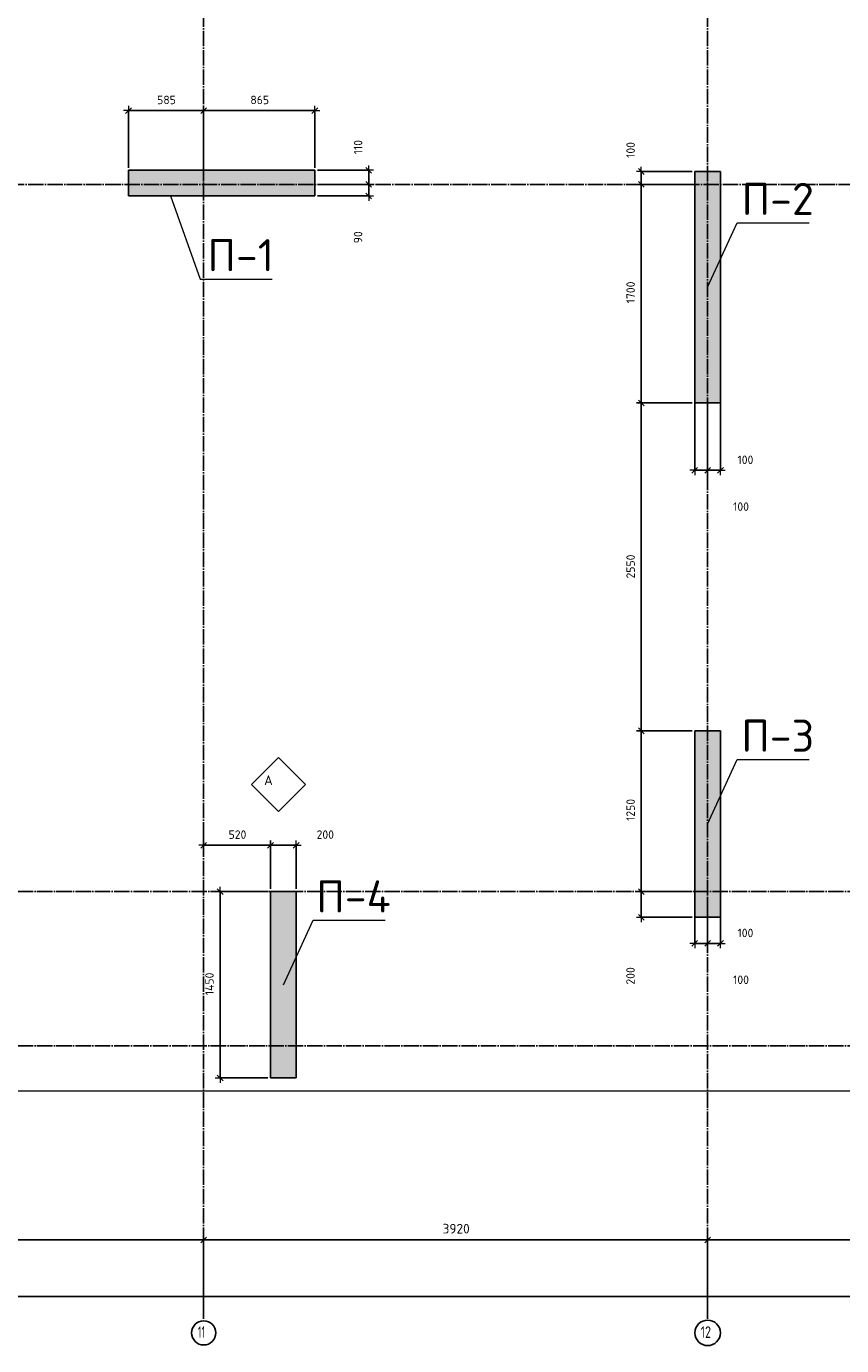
# Model space of a CAD drawing. Header units: millimetres. Extents: x 24180 to 116279, y -2337 to 52405.
# Tile 22 of 41: x 30521 to 36862, y 27669 to 37929. Entities that reach past the tile are written whole.
import ezdxf

# ---------------------------------------------------------------- set-up
doc = ezdxf.new("R2010")
doc.units = ezdxf.units.MM
doc.header["$PDMODE"] = 65
doc.linetypes.add('______11', pattern=[150, 120, -15, 0, -15])
doc.linetypes.add('______5', pattern=[330, 240, -30, 30, -30])
for name, color, linetype, lineweight in [('Standard', 7, 'Continuous', 25), ('Армирование стержнями_ общее', 40, 'Continuous', 35), ('Высотная отметка (отверстия)', 7, 'Continuous', 13), ('Размерная линия_ общее', 7, 'Continuous', 13)]:
    doc.layers.add(name, color=color, linetype=linetype, lineweight=lineweight)
doc.layers.add('Осевая линия_ общее', color=7, linetype='______5', lineweight=13, true_color=0xa0a0a0)
doc.styles.add('ARIAL', font='ARIAL.TTF')
doc.styles.add('ISOCPEUR', font='ISOCPEUR')
doc.dimstyles.new('DIMSTYLE_11', dxfattribs={"dimtxt": 66, "dimasz": 75, "dimexe": 0, "dimexo": 0, "dimgap": 33, "dimtad": 2, "dimdec": 0, "dimrnd": 5, "dimzin": 12, "dimdsep": 46, "dimtxsty": 'ISOCPEUR', "dimblk1": 'ALL_ML_STRICH', "dimblk2": 'ALL_ML_STRICH', "dimsah": 1, "dimcen": 0, "dimclrd": 7, "dimclre": 256, "dimclrt": 7, "dimadec": 0, "dimazin": 0, "dimtfac": 1, "dimtdec": 0, "dimtix": 1, "dimtmove": 2, "dimatfit": 3, "dimfxl": 0, "dimtvp": 1.2, "dimtzin": 0, "dimlwd": 0, "dimlwe": -3, "dimarcsym": 0})
doc.dimstyles.new('DIMSTYLE_13', dxfattribs={"dimtxt": 66, "dimasz": 75, "dimexe": 0, "dimexo": 0, "dimgap": 33, "dimtad": 0, "dimdec": 0, "dimrnd": 5, "dimzin": 12, "dimdsep": 46, "dimtxsty": 'ISOCPEUR', "dimblk1": 'ALL_ML_STRICH', "dimblk2": 'ALL_ML_STRICH', "dimsah": 1, "dimcen": 0, "dimclrd": 7, "dimclre": 256, "dimclrt": 7, "dimadec": 0, "dimazin": 0, "dimtfac": 1, "dimtdec": 0, "dimtix": 1, "dimtmove": 2, "dimatfit": 3, "dimfxl": 0, "dimtvp": 1.2, "dimtzin": 0, "dimlwd": 0, "dimlwe": -3, "dimarcsym": 0})
doc.dimstyles.new('DIMSTYLE_3', dxfattribs={"dimtxt": 75, "dimasz": 75, "dimexe": 0, "dimexo": 0, "dimgap": 37.5, "dimtad": 2, "dimdec": 0, "dimrnd": 5, "dimzin": 12, "dimdsep": 46, "dimtxsty": 'ISOCPEUR', "dimblk1": 'ALL_ML_STRICH', "dimblk2": 'ALL_ML_STRICH', "dimsah": 1, "dimcen": 0, "dimclrd": 256, "dimclre": 256, "dimclrt": 256, "dimadec": 0, "dimazin": 0, "dimtfac": 1, "dimtdec": 0, "dimtix": 1, "dimtmove": 2, "dimatfit": 3, "dimfxl": 0, "dimtzin": 0, "dimlwd": 0, "dimlwe": -1, "dimarcsym": 0})
doc.dimstyles.new('DIMSTYLE_8', dxfattribs={"dimtxt": 66, "dimasz": 75, "dimexe": 0, "dimexo": 0, "dimgap": 33, "dimtad": 2, "dimdec": 0, "dimrnd": 5, "dimzin": 12, "dimdsep": 46, "dimtxsty": 'ISOCPEUR', "dimblk1": 'ALL_ML_STRICH', "dimblk2": 'ALL_ML_STRICH', "dimsah": 1, "dimcen": 0, "dimclrd": 7, "dimclre": 256, "dimclrt": 7, "dimadec": 0, "dimazin": 0, "dimtfac": 1, "dimtdec": 0, "dimtix": 1, "dimtmove": 2, "dimatfit": 3, "dimfxl": 0, "dimtzin": 0, "dimlwd": 0, "dimlwe": -3, "dimarcsym": 0})
doc.dimstyles.new('DIMSTYLE_9', dxfattribs={"dimtxt": 66, "dimasz": 75, "dimexe": 0, "dimexo": 0, "dimgap": 33, "dimtad": 2, "dimdec": 0, "dimrnd": 5, "dimzin": 12, "dimdsep": 46, "dimtxsty": 'ISOCPEUR', "dimblk1": 'ALL_ML_STRICH', "dimblk2": 'ALL_ML_STRICH', "dimsah": 1, "dimcen": 0, "dimclrd": 7, "dimclre": 256, "dimclrt": 7, "dimadec": 0, "dimazin": 0, "dimtfac": 1, "dimtdec": 0, "dimtix": 1, "dimtmove": 2, "dimatfit": 3, "dimfxl": 0, "dimtzin": 0, "dimlwd": 0, "dimlwe": -3, "dimarcsym": 0})

# ---------------------------------------------------------------- blocks, each defined once
blk = doc.blocks.new('ALL_ML_STRICH')
at = {"color": 0, "linetype": 'ByBlock', "lineweight": -2}
for p, q in [((-1, 0), (0.5, 0)), ((-0.3, -0.3), (0.3, 0.3)), ((0, -0.5), (0, 0.5))]:
    blk.add_line(p, q, dxfattribs=at)
blk = doc.blocks.new('*D12')
at = {"layer": 'DEFPOINTS', "transparency": 33554687}
for p in [(28600, 28490), (28600, 27940), (31900, 27940)]:
    blk.add_point(p, dxfattribs=at)
at = {"layer": 'Размерная линия_ общее', "lineweight": -2, "transparency": 33554687}
for p, q in [((28600, 27950), (28600, 28490)), ((28600, 28490), (31900, 28490)), ((31900, 27950), (31900, 28490))]:
    blk.add_line(p, q, dxfattribs=at)
at = {"layer": 'Размерная линия_ общее', "transparency": 33554687, "xscale": 75, "yscale": 75, "zscale": 75, "rotation": 180}
blk.add_blockref('ALL_ML_STRICH', (28600, 28490), dxfattribs=at)
at = {"layer": 'Размерная линия_ общее', "transparency": 33554687, "xscale": 75, "yscale": 75, "zscale": 75}
blk.add_blockref('ALL_ML_STRICH', (31900, 28490), dxfattribs=at)
at = {"layer": 'Размерная линия_ общее', "transparency": 33554687, "insert": (30254, 28578), "char_height": 75, "width": 300, "attachment_point": 5, "style": 'ISOCPEUR'}
blk.add_mtext('\\A1;{3300}', dxfattribs=at)
blk = doc.blocks.new('*D13')
at = {"layer": 'DEFPOINTS', "transparency": 33554687}
for p in [(31900, 28490), (31900, 27940), (35820, 27940)]:
    blk.add_point(p, dxfattribs=at)
at = {"layer": 'Размерная линия_ общее', "lineweight": -2, "transparency": 33554687}
for p, q in [((31900, 27950), (31900, 28490)), ((31900, 28490), (35820, 28490)), ((35820, 27950), (35820, 28490))]:
    blk.add_line(p, q, dxfattribs=at)
at = {"layer": 'Размерная линия_ общее', "transparency": 33554687, "xscale": 75, "yscale": 75, "zscale": 75, "rotation": 180}
blk.add_blockref('ALL_ML_STRICH', (31900, 28490), dxfattribs=at)
at = {"layer": 'Размерная линия_ общее', "transparency": 33554687, "xscale": 75, "yscale": 75, "zscale": 75}
blk.add_blockref('ALL_ML_STRICH', (35820, 28490), dxfattribs=at)
at = {"layer": 'Размерная линия_ общее', "transparency": 33554687, "insert": (33864, 28578), "char_height": 75, "width": 300, "attachment_point": 5, "style": 'ISOCPEUR'}
blk.add_mtext('\\A1;{3920}', dxfattribs=at)
blk = doc.blocks.new('*D14')
at = {"layer": 'DEFPOINTS', "transparency": 33554687}
for p in [(35820, 28490), (35820, 27940), (39740, 27940)]:
    blk.add_point(p, dxfattribs=at)
at = {"layer": 'Размерная линия_ общее', "lineweight": -2, "transparency": 33554687}
for p, q in [((35820, 27950), (35820, 28490)), ((35820, 28490), (39740, 28490)), ((39740, 27950), (39740, 28490))]:
    blk.add_line(p, q, dxfattribs=at)
at = {"layer": 'Размерная линия_ общее', "transparency": 33554687, "xscale": 75, "yscale": 75, "zscale": 75, "rotation": 180}
blk.add_blockref('ALL_ML_STRICH', (35820, 28490), dxfattribs=at)
at = {"layer": 'Размерная линия_ общее', "transparency": 33554687, "xscale": 75, "yscale": 75, "zscale": 75}
blk.add_blockref('ALL_ML_STRICH', (39740, 28490), dxfattribs=at)
at = {"layer": 'Размерная линия_ общее', "transparency": 33554687, "insert": (37784, 28578), "char_height": 75, "width": 300, "attachment_point": 5, "style": 'ISOCPEUR'}
blk.add_mtext('\\A1;{3920}', dxfattribs=at)
blk = doc.blocks.new('*D23')
at = {"layer": 'DEFPOINTS', "transparency": 33554687}
for p in [(25300, 28050), (25300, 27940), (67380, 27940)]:
    blk.add_point(p, dxfattribs=at)
at = {"layer": 'Размерная линия_ общее', "lineweight": -2, "transparency": 33554687}
for p, q in [((25300, 27950), (25300, 28050)), ((25300, 28050), (67380, 28050)), ((67380, 27950), (67380, 28050))]:
    blk.add_line(p, q, dxfattribs=at)
at = {"layer": 'Размерная линия_ общее', "transparency": 33554687, "xscale": 75, "yscale": 75, "zscale": 75, "rotation": 180}
blk.add_blockref('ALL_ML_STRICH', (25300, 28050), dxfattribs=at)
at = {"layer": 'Размерная линия_ общее', "transparency": 33554687, "xscale": 75, "yscale": 75, "zscale": 75}
blk.add_blockref('ALL_ML_STRICH', (67380, 28050), dxfattribs=at)
at = {"layer": 'Размерная линия_ общее', "transparency": 33554687, "insert": (46340, 28138), "char_height": 75, "width": 375, "attachment_point": 5, "style": 'ISOCPEUR'}
blk.add_mtext('\\A1;{42080}', dxfattribs=at)
blk = doc.blocks.new('*D40')
at = {"layer": 'DEFPOINTS', "color": 7, "linetype": 'Continuous', "lineweight": 13, "transparency": 33554687}
for p in [(32420, 31200), (32028, 29750), (32420, 29750)]:
    blk.add_point(p, dxfattribs=at)
at = {"layer": 'Размерная линия_ общее', "color": 253, "linetype": 'Continuous', "lineweight": -2, "true_color": 0xa0a0a0, "transparency": 33554687}
for p, q in [((32400, 31200), (32028, 31200)), ((32400, 29750), (32028, 29750))]:
    blk.add_line(p, q, dxfattribs=at)
at = {"layer": 'Размерная линия_ общее', "color": 7, "linetype": 'Continuous', "lineweight": -2, "transparency": 33554687}
blk.add_line((32028, 29750), (32028, 31200), dxfattribs=at)
at = {"layer": 'Размерная линия_ общее', "color": 7, "linetype": 'Continuous', "lineweight": 13, "transparency": 33554687, "xscale": 75, "yscale": 75, "zscale": 75}
for p, rotation in [((32028, 31200), 90), ((32028, 29750), 270)]:
    blk.add_blockref('ALL_ML_STRICH', p, dxfattribs=dict(at, rotation=rotation))
at = {"layer": 'Размерная линия_ общее', "color": 7, "linetype": 'Continuous', "lineweight": 13, "transparency": 33554687, "insert": (31945, 30482), "char_height": 66, "width": 264, "attachment_point": 5, "rotation": 90, "style": 'ISOCPEUR'}
blk.add_mtext('\\A1;{1450}', dxfattribs=at)
blk = doc.blocks.new('*D45')
at = {"layer": 'DEFPOINTS', "color": 7, "linetype": 'Continuous', "lineweight": 13, "transparency": 33554687}
for p in [(35720, 31200), (35304, 31000), (35720, 31000)]:
    blk.add_point(p, dxfattribs=at)
at = {"layer": 'Размерная линия_ общее', "color": 253, "linetype": 'Continuous', "lineweight": -2, "true_color": 0xa0a0a0, "transparency": 33554687}
for p, q in [((35700, 31200), (35304, 31200)), ((35700, 31000), (35304, 31000))]:
    blk.add_line(p, q, dxfattribs=at)
at = {"layer": 'Размерная линия_ общее', "color": 7, "linetype": 'Continuous', "lineweight": -2, "transparency": 33554687}
blk.add_line((35304, 31000), (35304, 31200), dxfattribs=at)
at = {"layer": 'Размерная линия_ общее', "color": 7, "linetype": 'Continuous', "lineweight": 13, "transparency": 33554687, "xscale": 75, "yscale": 75, "zscale": 75}
for p, rotation in [((35304, 31200), 90), ((35304, 31000), 270)]:
    blk.add_blockref('ALL_ML_STRICH', p, dxfattribs=dict(at, rotation=rotation))
at = {"layer": 'Размерная линия_ общее', "color": 7, "linetype": 'Continuous', "lineweight": 13, "transparency": 33554687, "insert": (35220, 30544), "char_height": 66, "width": 198, "attachment_point": 5, "rotation": 90, "style": 'ISOCPEUR'}
blk.add_mtext('\\A1;{200}', dxfattribs=at)
blk = doc.blocks.new('*D46')
at = {"layer": 'DEFPOINTS', "color": 7, "linetype": 'Continuous', "lineweight": 13, "transparency": 33554687}
for p in [(35720, 32450), (35304, 31200), (35720, 31200)]:
    blk.add_point(p, dxfattribs=at)
at = {"layer": 'Размерная линия_ общее', "color": 253, "linetype": 'Continuous', "lineweight": -2, "true_color": 0xa0a0a0, "transparency": 33554687}
for p, q in [((35700, 32450), (35304, 32450)), ((35700, 31200), (35304, 31200))]:
    blk.add_line(p, q, dxfattribs=at)
at = {"layer": 'Размерная линия_ общее', "color": 7, "linetype": 'Continuous', "lineweight": -2, "transparency": 33554687}
blk.add_line((35304, 31200), (35304, 32450), dxfattribs=at)
at = {"layer": 'Размерная линия_ общее', "color": 7, "linetype": 'Continuous', "lineweight": 13, "transparency": 33554687, "xscale": 75, "yscale": 75, "zscale": 75}
for p, rotation in [((35304, 32450), 90), ((35304, 31200), 270)]:
    blk.add_blockref('ALL_ML_STRICH', p, dxfattribs=dict(at, rotation=rotation))
at = {"layer": 'Размерная линия_ общее', "color": 7, "linetype": 'Continuous', "lineweight": 13, "transparency": 33554687, "insert": (35221, 31835), "char_height": 66, "width": 264, "attachment_point": 5, "rotation": 90, "style": 'ISOCPEUR'}
blk.add_mtext('\\A1;{1250}', dxfattribs=at)
blk = doc.blocks.new('*D47')
at = {"layer": 'DEFPOINTS', "color": 7, "linetype": 'Continuous', "lineweight": 13, "transparency": 33554687}
for p in [(35720, 35000), (35304, 32450), (35720, 32450)]:
    blk.add_point(p, dxfattribs=at)
at = {"layer": 'Размерная линия_ общее', "color": 253, "linetype": 'Continuous', "lineweight": -2, "true_color": 0xa0a0a0, "transparency": 33554687}
for p, q in [((35700, 35000), (35304, 35000)), ((35700, 32450), (35304, 32450))]:
    blk.add_line(p, q, dxfattribs=at)
at = {"layer": 'Размерная линия_ общее', "color": 7, "linetype": 'Continuous', "lineweight": -2, "transparency": 33554687}
blk.add_line((35304, 32450), (35304, 35000), dxfattribs=at)
at = {"layer": 'Размерная линия_ общее', "color": 7, "linetype": 'Continuous', "lineweight": 13, "transparency": 33554687, "xscale": 75, "yscale": 75, "zscale": 75}
for p, rotation in [((35304, 35000), 90), ((35304, 32450), 270)]:
    blk.add_blockref('ALL_ML_STRICH', p, dxfattribs=dict(at, rotation=rotation))
at = {"layer": 'Размерная линия_ общее', "color": 7, "linetype": 'Continuous', "lineweight": 13, "transparency": 33554687, "insert": (35221, 33728), "char_height": 66, "width": 264, "attachment_point": 5, "rotation": 90, "style": 'ISOCPEUR'}
blk.add_mtext('\\A1;{2550}', dxfattribs=at)
blk = doc.blocks.new('*D48')
at = {"layer": 'DEFPOINTS', "color": 7, "linetype": 'Continuous', "lineweight": 13, "transparency": 33554687}
for p in [(35720, 36700), (35304, 35000), (35720, 35000)]:
    blk.add_point(p, dxfattribs=at)
at = {"layer": 'Размерная линия_ общее', "color": 253, "linetype": 'Continuous', "lineweight": -2, "true_color": 0xa0a0a0, "transparency": 33554687}
for p, q in [((35700, 36700), (35304, 36700)), ((35700, 35000), (35304, 35000))]:
    blk.add_line(p, q, dxfattribs=at)
at = {"layer": 'Размерная линия_ общее', "color": 7, "linetype": 'Continuous', "lineweight": -2, "transparency": 33554687}
blk.add_line((35304, 35000), (35304, 36700), dxfattribs=at)
at = {"layer": 'Размерная линия_ общее', "color": 7, "linetype": 'Continuous', "lineweight": 13, "transparency": 33554687, "xscale": 75, "yscale": 75, "zscale": 75}
for p, rotation in [((35304, 36700), 90), ((35304, 35000), 270)]:
    blk.add_blockref('ALL_ML_STRICH', p, dxfattribs=dict(at, rotation=rotation))
at = {"layer": 'Размерная линия_ общее', "color": 7, "linetype": 'Continuous', "lineweight": 13, "transparency": 33554687, "insert": (35221, 35860), "char_height": 66, "width": 264, "attachment_point": 5, "rotation": 90, "style": 'ISOCPEUR'}
blk.add_mtext('\\A1;{1700}', dxfattribs=at)
blk = doc.blocks.new('*D49')
at = {"layer": 'DEFPOINTS', "color": 7, "linetype": 'Continuous', "lineweight": 13, "transparency": 33554687}
for p in [(35720, 36800), (35304, 36700), (35720, 36700)]:
    blk.add_point(p, dxfattribs=at)
at = {"layer": 'Размерная линия_ общее', "color": 253, "linetype": 'Continuous', "lineweight": -2, "true_color": 0xa0a0a0, "transparency": 33554687}
for p, q in [((35700, 36800), (35304, 36800)), ((35700, 36700), (35304, 36700))]:
    blk.add_line(p, q, dxfattribs=at)
at = {"layer": 'Размерная линия_ общее', "color": 7, "linetype": 'Continuous', "lineweight": -2, "transparency": 33554687}
blk.add_line((35304, 36700), (35304, 36800), dxfattribs=at)
at = {"layer": 'Размерная линия_ общее', "color": 7, "linetype": 'Continuous', "lineweight": 13, "transparency": 33554687, "xscale": 75, "yscale": 75, "zscale": 75}
for p, rotation in [((35304, 36800), 90), ((35304, 36700), 270)]:
    blk.add_blockref('ALL_ML_STRICH', p, dxfattribs=dict(at, rotation=rotation))
at = {"layer": 'Размерная линия_ общее', "color": 7, "linetype": 'Continuous', "lineweight": 13, "transparency": 33554687, "insert": (35221, 36968), "char_height": 66, "width": 198, "attachment_point": 5, "rotation": 90, "style": 'ISOCPEUR'}
blk.add_mtext('\\A1;{100}', dxfattribs=at)
blk = doc.blocks.new('*D95')
at = {"layer": 'DEFPOINTS', "color": 7, "linetype": 'Continuous', "lineweight": 13, "transparency": 33554687}
for p in [(31315, 37274), (31315, 36810), (31900, 36810)]:
    blk.add_point(p, dxfattribs=at)
at = {"layer": 'Размерная линия_ общее', "color": 253, "linetype": 'Continuous', "lineweight": -2, "true_color": 0xa0a0a0, "transparency": 33554687}
for p, q in [((31315, 36830), (31315, 37274)), ((31900, 36830), (31900, 37274))]:
    blk.add_line(p, q, dxfattribs=at)
at = {"layer": 'Размерная линия_ общее', "color": 7, "linetype": 'Continuous', "lineweight": -2, "transparency": 33554687}
blk.add_line((31315, 37274), (31900, 37274), dxfattribs=at)
at = {"layer": 'Размерная линия_ общее', "color": 7, "linetype": 'Continuous', "lineweight": 13, "transparency": 33554687, "xscale": 75, "yscale": 75, "zscale": 75, "rotation": 180}
blk.add_blockref('ALL_ML_STRICH', (31315, 37274), dxfattribs=at)
at = {"layer": 'Размерная линия_ общее', "color": 7, "linetype": 'Continuous', "lineweight": 13, "transparency": 33554687, "xscale": 75, "yscale": 75, "zscale": 75}
blk.add_blockref('ALL_ML_STRICH', (31900, 37274), dxfattribs=at)
at = {"layer": 'Размерная линия_ общее', "color": 7, "linetype": 'Continuous', "lineweight": 13, "transparency": 33554687, "insert": (31611, 37357), "char_height": 66, "width": 198, "attachment_point": 5, "style": 'ISOCPEUR'}
blk.add_mtext('\\A1;{585}', dxfattribs=at)
blk = doc.blocks.new('*D96')
at = {"layer": 'DEFPOINTS', "color": 7, "linetype": 'Continuous', "lineweight": 13, "transparency": 33554687}
for p in [(31900, 37274), (31900, 36810), (32765, 36810)]:
    blk.add_point(p, dxfattribs=at)
at = {"layer": 'Размерная линия_ общее', "color": 253, "linetype": 'Continuous', "lineweight": -2, "true_color": 0xa0a0a0, "transparency": 33554687}
for p, q in [((31900, 36830), (31900, 37274)), ((32765, 36830), (32765, 37274))]:
    blk.add_line(p, q, dxfattribs=at)
at = {"layer": 'Размерная линия_ общее', "color": 7, "linetype": 'Continuous', "lineweight": -2, "transparency": 33554687}
blk.add_line((31900, 37274), (32765, 37274), dxfattribs=at)
at = {"layer": 'Размерная линия_ общее', "color": 7, "linetype": 'Continuous', "lineweight": 13, "transparency": 33554687, "xscale": 75, "yscale": 75, "zscale": 75, "rotation": 180}
blk.add_blockref('ALL_ML_STRICH', (31900, 37274), dxfattribs=at)
at = {"layer": 'Размерная линия_ общее', "color": 7, "linetype": 'Continuous', "lineweight": 13, "transparency": 33554687, "xscale": 75, "yscale": 75, "zscale": 75}
blk.add_blockref('ALL_ML_STRICH', (32765, 37274), dxfattribs=at)
at = {"layer": 'Размерная линия_ общее', "color": 7, "linetype": 'Continuous', "lineweight": 13, "transparency": 33554687, "insert": (32336, 37357), "char_height": 66, "width": 198, "attachment_point": 5, "style": 'ISOCPEUR'}
blk.add_mtext('\\A1;{865}', dxfattribs=at)
blk = doc.blocks.new('*D110')
at = {"layer": 'DEFPOINTS', "color": 7, "linetype": 'Continuous', "lineweight": 13, "transparency": 33554687}
for p in [(31900, 31705), (31900, 31560), (32420, 31200)]:
    blk.add_point(p, dxfattribs=at)
at = {"layer": 'Размерная линия_ общее', "color": 253, "linetype": 'Continuous', "lineweight": -2, "true_color": 0xa0a0a0, "transparency": 33554687}
for p, q in [((31900, 31685), (31900, 31560)), ((32420, 31220), (32420, 31560))]:
    blk.add_line(p, q, dxfattribs=at)
at = {"layer": 'Размерная линия_ общее', "color": 7, "linetype": 'Continuous', "lineweight": -2, "transparency": 33554687}
blk.add_line((31900, 31560), (32420, 31560), dxfattribs=at)
at = {"layer": 'Размерная линия_ общее', "color": 7, "linetype": 'Continuous', "lineweight": 13, "transparency": 33554687, "xscale": 75, "yscale": 75, "zscale": 75, "rotation": 180}
blk.add_blockref('ALL_ML_STRICH', (31900, 31560), dxfattribs=at)
at = {"layer": 'Размерная линия_ общее', "color": 7, "linetype": 'Continuous', "lineweight": 13, "transparency": 33554687, "xscale": 75, "yscale": 75, "zscale": 75}
blk.add_blockref('ALL_ML_STRICH', (32420, 31560), dxfattribs=at)
at = {"layer": 'Размерная линия_ общее', "color": 7, "linetype": 'Continuous', "lineweight": 13, "transparency": 33554687, "insert": (32163, 31643), "char_height": 66, "width": 198, "attachment_point": 5, "style": 'ISOCPEUR'}
blk.add_mtext('\\A1;{520}', dxfattribs=at)
blk = doc.blocks.new('*D111')
at = {"layer": 'DEFPOINTS', "color": 7, "linetype": 'Continuous', "lineweight": 13, "transparency": 33554687}
for p in [(32420, 31560), (32420, 31200), (32620, 31200)]:
    blk.add_point(p, dxfattribs=at)
at = {"layer": 'Размерная линия_ общее', "color": 253, "linetype": 'Continuous', "lineweight": -2, "true_color": 0xa0a0a0, "transparency": 33554687}
for p, q in [((32420, 31220), (32420, 31560)), ((32620, 31220), (32620, 31560))]:
    blk.add_line(p, q, dxfattribs=at)
at = {"layer": 'Размерная линия_ общее', "color": 7, "linetype": 'Continuous', "lineweight": -2, "transparency": 33554687}
blk.add_line((32420, 31560), (32620, 31560), dxfattribs=at)
at = {"layer": 'Размерная линия_ общее', "color": 7, "linetype": 'Continuous', "lineweight": 13, "transparency": 33554687, "xscale": 75, "yscale": 75, "zscale": 75, "rotation": 180}
blk.add_blockref('ALL_ML_STRICH', (32420, 31560), dxfattribs=at)
at = {"layer": 'Размерная линия_ общее', "color": 7, "linetype": 'Continuous', "lineweight": 13, "transparency": 33554687, "xscale": 75, "yscale": 75, "zscale": 75}
blk.add_blockref('ALL_ML_STRICH', (32620, 31560), dxfattribs=at)
at = {"layer": 'Размерная линия_ общее', "color": 7, "linetype": 'Continuous', "lineweight": 13, "transparency": 33554687, "insert": (32846, 31643), "char_height": 66, "width": 198, "attachment_point": 5, "style": 'ISOCPEUR'}
blk.add_mtext('\\A1;{200}', dxfattribs=at)
blk = doc.blocks.new('*D112')
at = {"layer": 'DEFPOINTS', "color": 7, "linetype": 'Continuous', "lineweight": 13, "transparency": 33554687}
for p in [(35720, 31170), (35820, 31170), (35720, 30797)]:
    blk.add_point(p, dxfattribs=at)
at = {"layer": 'Размерная линия_ общее', "color": 253, "linetype": 'Continuous', "lineweight": -2, "true_color": 0xa0a0a0, "transparency": 33554687}
for p, q in [((35720, 31150), (35720, 30797)), ((35820, 31150), (35820, 30797))]:
    blk.add_line(p, q, dxfattribs=at)
at = {"layer": 'Размерная линия_ общее', "color": 7, "linetype": 'Continuous', "lineweight": -2, "transparency": 33554687}
blk.add_line((35720, 30797), (35820, 30797), dxfattribs=at)
at = {"layer": 'Размерная линия_ общее', "color": 7, "linetype": 'Continuous', "lineweight": 13, "transparency": 33554687, "xscale": 75, "yscale": 75, "zscale": 75, "rotation": 180}
blk.add_blockref('ALL_ML_STRICH', (35720, 30797), dxfattribs=at)
at = {"layer": 'Размерная линия_ общее', "color": 7, "linetype": 'Continuous', "lineweight": 13, "transparency": 33554687, "xscale": 75, "yscale": 75, "zscale": 75}
blk.add_blockref('ALL_ML_STRICH', (35820, 30797), dxfattribs=at)
at = {"layer": 'Размерная линия_ общее', "color": 7, "linetype": 'Continuous', "lineweight": 13, "transparency": 33554687, "insert": (36080, 30514), "char_height": 66, "width": 198, "attachment_point": 5, "style": 'ISOCPEUR'}
blk.add_mtext('\\A1;{100}', dxfattribs=at)
blk = doc.blocks.new('*D113')
at = {"layer": 'DEFPOINTS', "color": 7, "linetype": 'Continuous', "lineweight": 13, "transparency": 33554687}
for p in [(35820, 31170), (35920, 31170), (35820, 30797)]:
    blk.add_point(p, dxfattribs=at)
at = {"layer": 'Размерная линия_ общее', "color": 253, "linetype": 'Continuous', "lineweight": -2, "true_color": 0xa0a0a0, "transparency": 33554687}
for p, q in [((35820, 31150), (35820, 30797)), ((35920, 31150), (35920, 30797))]:
    blk.add_line(p, q, dxfattribs=at)
at = {"layer": 'Размерная линия_ общее', "color": 7, "linetype": 'Continuous', "lineweight": -2, "transparency": 33554687}
blk.add_line((35820, 30797), (35920, 30797), dxfattribs=at)
at = {"layer": 'Размерная линия_ общее', "color": 7, "linetype": 'Continuous', "lineweight": 13, "transparency": 33554687, "xscale": 75, "yscale": 75, "zscale": 75, "rotation": 180}
blk.add_blockref('ALL_ML_STRICH', (35820, 30797), dxfattribs=at)
at = {"layer": 'Размерная линия_ общее', "color": 7, "linetype": 'Continuous', "lineweight": 13, "transparency": 33554687, "xscale": 75, "yscale": 75, "zscale": 75}
blk.add_blockref('ALL_ML_STRICH', (35920, 30797), dxfattribs=at)
at = {"layer": 'Размерная линия_ общее', "color": 7, "linetype": 'Continuous', "lineweight": 13, "transparency": 33554687, "insert": (36114, 30878), "char_height": 66, "width": 198, "attachment_point": 5, "style": 'ISOCPEUR'}
blk.add_mtext('\\A1;{100}', dxfattribs=at)
blk = doc.blocks.new('*D148')
at = {"layer": 'DEFPOINTS', "color": 7, "linetype": 'Continuous', "lineweight": 13, "transparency": 33554687}
for p in [(32765, 36700), (32765, 36610), (33184, 36610)]:
    blk.add_point(p, dxfattribs=at)
at = {"layer": 'Размерная линия_ общее', "color": 253, "linetype": 'Continuous', "lineweight": -2, "true_color": 0xa0a0a0, "transparency": 33554687}
for p, q in [((32785, 36700), (33184, 36700)), ((32785, 36610), (33184, 36610))]:
    blk.add_line(p, q, dxfattribs=at)
at = {"layer": 'Размерная линия_ общее', "color": 7, "linetype": 'Continuous', "lineweight": -2, "transparency": 33554687}
blk.add_line((33184, 36610), (33184, 36700), dxfattribs=at)
at = {"layer": 'Размерная линия_ общее', "color": 7, "linetype": 'Continuous', "lineweight": 13, "transparency": 33554687, "xscale": 75, "yscale": 75, "zscale": 75}
for p, rotation in [((33184, 36700), 90), ((33184, 36610), 270)]:
    blk.add_blockref('ALL_ML_STRICH', p, dxfattribs=dict(at, rotation=rotation))
at = {"layer": 'Размерная линия_ общее', "color": 7, "linetype": 'Continuous', "lineweight": 13, "transparency": 33554687, "insert": (33101, 36289), "char_height": 66, "width": 132, "attachment_point": 5, "rotation": 90, "style": 'ISOCPEUR'}
blk.add_mtext('\\A1;{90}', dxfattribs=at)
blk = doc.blocks.new('*D149')
at = {"layer": 'DEFPOINTS', "color": 7, "linetype": 'Continuous', "lineweight": 13, "transparency": 33554687}
for p in [(32765, 36810), (32765, 36700), (33184, 36700)]:
    blk.add_point(p, dxfattribs=at)
at = {"layer": 'Размерная линия_ общее', "color": 253, "linetype": 'Continuous', "lineweight": -2, "true_color": 0xa0a0a0, "transparency": 33554687}
for p, q in [((32785, 36810), (33184, 36810)), ((32785, 36700), (33184, 36700))]:
    blk.add_line(p, q, dxfattribs=at)
at = {"layer": 'Размерная линия_ общее', "color": 7, "linetype": 'Continuous', "lineweight": -2, "transparency": 33554687}
blk.add_line((33184, 36700), (33184, 36810), dxfattribs=at)
at = {"layer": 'Размерная линия_ общее', "color": 7, "linetype": 'Continuous', "lineweight": 13, "transparency": 33554687, "xscale": 75, "yscale": 75, "zscale": 75}
for p, rotation in [((33184, 36810), 90), ((33184, 36700), 270)]:
    blk.add_blockref('ALL_ML_STRICH', p, dxfattribs=dict(at, rotation=rotation))
at = {"layer": 'Размерная линия_ общее', "color": 7, "linetype": 'Continuous', "lineweight": 13, "transparency": 33554687, "insert": (33101, 36990), "char_height": 66, "width": 198, "attachment_point": 5, "rotation": 90, "style": 'ISOCPEUR'}
blk.add_mtext('\\A1;{110}', dxfattribs=at)
blk = doc.blocks.new('СЛОЖНЫЙ_ОБЪЕКТ_0')
at = {"layer": 'Армирование стержнями_ общее', "color": 7, "linetype": 'Continuous', "lineweight": 13, "transparency": 33554687}
blk.add_lwpolyline([(32483, 32242), (32273, 32032), (32483, 31822), (32693, 32032), (32483, 32242)], close=True, dxfattribs=at)
at = {"layer": 'Армирование стержнями_ общее', "color": 7, "linetype": 'Continuous', "lineweight": 13, "transparency": 33554687, "insert": (32370, 32066), "char_height": 75, "width": 98.18, "attachment_point": 4, "style": 'ISOCPEUR'}
blk.add_mtext('\\A1;{\\fISOCPEUR|i0|b0;\\H75.000000;\\W1.000000;\\C7;А}\\P', dxfattribs=at)
blk = doc.blocks.new('*D290')
at = {"layer": 'DEFPOINTS', "color": 7, "linetype": 'Continuous', "lineweight": 13, "transparency": 33554687}
for p in [(35720, 35060), (35820, 35060), (35720, 34477)]:
    blk.add_point(p, dxfattribs=at)
at = {"layer": 'Размерная линия_ общее', "color": 253, "linetype": 'Continuous', "lineweight": -2, "true_color": 0xa0a0a0, "transparency": 33554687}
for p, q in [((35720, 35040), (35720, 34477)), ((35820, 35040), (35820, 34477))]:
    blk.add_line(p, q, dxfattribs=at)
at = {"layer": 'Размерная линия_ общее', "color": 7, "linetype": 'Continuous', "lineweight": -2, "transparency": 33554687}
blk.add_line((35720, 34477), (35820, 34477), dxfattribs=at)
at = {"layer": 'Размерная линия_ общее', "color": 7, "linetype": 'Continuous', "lineweight": 13, "transparency": 33554687, "xscale": 75, "yscale": 75, "zscale": 75, "rotation": 180}
blk.add_blockref('ALL_ML_STRICH', (35720, 34477), dxfattribs=at)
at = {"layer": 'Размерная линия_ общее', "color": 7, "linetype": 'Continuous', "lineweight": 13, "transparency": 33554687, "xscale": 75, "yscale": 75, "zscale": 75}
blk.add_blockref('ALL_ML_STRICH', (35820, 34477), dxfattribs=at)
at = {"layer": 'Размерная линия_ общее', "color": 7, "linetype": 'Continuous', "lineweight": 13, "transparency": 33554687, "insert": (36080, 34194), "char_height": 66, "width": 198, "attachment_point": 5, "style": 'ISOCPEUR'}
blk.add_mtext('\\A1;{100}', dxfattribs=at)
blk = doc.blocks.new('*D291')
at = {"layer": 'DEFPOINTS', "color": 7, "linetype": 'Continuous', "lineweight": 13, "transparency": 33554687}
for p in [(35820, 35060), (35920, 35060), (35820, 34477)]:
    blk.add_point(p, dxfattribs=at)
at = {"layer": 'Размерная линия_ общее', "color": 253, "linetype": 'Continuous', "lineweight": -2, "true_color": 0xa0a0a0, "transparency": 33554687}
for p, q in [((35820, 35040), (35820, 34477)), ((35920, 35040), (35920, 34477))]:
    blk.add_line(p, q, dxfattribs=at)
at = {"layer": 'Размерная линия_ общее', "color": 7, "linetype": 'Continuous', "lineweight": -2, "transparency": 33554687}
blk.add_line((35820, 34477), (35920, 34477), dxfattribs=at)
at = {"layer": 'Размерная линия_ общее', "color": 7, "linetype": 'Continuous', "lineweight": 13, "transparency": 33554687, "xscale": 75, "yscale": 75, "zscale": 75, "rotation": 180}
blk.add_blockref('ALL_ML_STRICH', (35820, 34477), dxfattribs=at)
at = {"layer": 'Размерная линия_ общее', "color": 7, "linetype": 'Continuous', "lineweight": 13, "transparency": 33554687, "xscale": 75, "yscale": 75, "zscale": 75}
blk.add_blockref('ALL_ML_STRICH', (35920, 34477), dxfattribs=at)
at = {"layer": 'Размерная линия_ общее', "color": 7, "linetype": 'Continuous', "lineweight": 13, "transparency": 33554687, "insert": (36114, 34558), "char_height": 66, "width": 198, "attachment_point": 5, "style": 'ISOCPEUR'}
blk.add_mtext('\\A1;{100}', dxfattribs=at)

msp = doc.modelspace()

# ---------------------------------------------------------------- hatches: boundary and pattern name
at = {"linetype": 'Continuous', "lineweight": 13, "transparency": 33554687}
for points in [[(32765, 36610), (32765, 36810), (31315, 36810), (31315, 36610)], [(35720, 35000), (35920, 35000), (35920, 36800), (35720, 36800)], [(35720, 31000), (35920, 31000), (35920, 32450), (35720, 32450)], [(32420, 29750), (32620, 29750), (32620, 31200), (32420, 31200)]]:
    msp.add_hatch(color=7, dxfattribs=at).paths.add_polyline_path(points)

# ---------------------------------------------------------------- linework, layer by layer
at = {"color": 7, "linetype": 'Continuous', "lineweight": -3, "transparency": 33554687}
for p, q in [((31315, 36610), (31315, 36810)), ((31315, 36810), (32765, 36810)), ((32765, 36810), (32765, 36610)), ((35720, 35000), (35720, 36800)), ((35720, 36800), (35920, 36800)), ((35920, 36800), (35920, 35000)), ((32765, 36610), (31315, 36610)), ((35920, 35000), (35720, 35000)), ((35720, 31000), (35720, 32450)), ((35720, 32450), (35920, 32450)), ((35920, 32450), (35920, 31000)), ((32420, 29750), (32420, 31200)), ((32420, 31200), (32620, 31200)), ((32620, 31200), (32620, 29750)), ((35920, 31000), (35720, 31000)), ((32620, 29750), (32420, 29750))]:
    msp.add_line(p, q, dxfattribs=at)
at = {"layer": 'Standard', "color": 7, "linetype": 'Continuous', "lineweight": 13, "transparency": 33554687}
msp.add_lwpolyline([(25100, 29650), (67580, 29650), (67580, 46020), (25100, 46020), (25100, 29650)], dxfattribs=at)
at = {"layer": 'Высотная отметка (отверстия)', "color": 7, "linetype": 'Continuous', "lineweight": 13, "transparency": 33554687}
for points in [[(31642.3, 36610), (31873, 35964.3), (32433, 35964.3)], [(35820, 35900), (36050.7, 36401.9), (36610.7, 36401.9)], [(35820, 31725), (36050.7, 32226.9), (36610.7, 32226.9)], [(32520, 30475), (32750.7, 30976.9), (33310.7, 30976.9)]]:
    msp.add_lwpolyline(points, dxfattribs=at)
at = {"layer": 'Осевая линия_ общее', "color": 253, "linetype": '______11', "lineweight": -3, "true_color": 0xa0a0a0, "transparency": 33554687}
for p, q in [((31900, 46150), (31900, 27877)), ((35820, 46150), (35820, 27877)), ((24230, 36700), (70073.9, 36700)), ((25200, 31200), (70073.9, 31200)), ((25200, 30000), (70073.9, 30000))]:
    msp.add_line(p, q, dxfattribs=at)
at = {"layer": 'Осевая линия_ общее', "color": 7, "linetype": 'Continuous', "lineweight": -3, "transparency": 33554687}
for centre, radius in [((31900.3, 27767.6), 94), ((35820.1, 27767.6), 99.1)]:
    msp.add_circle(centre, radius, dxfattribs=at)

# ---------------------------------------------------------------- block references
at = {"layer": 'Армирование стержнями_ общее', "color": 7, "linetype": 'Continuous', "lineweight": 13, "transparency": 33554687}
msp.add_blockref('СЛОЖНЫЙ_ОБЪЕКТ_0', (0, 0), dxfattribs=at)

# ---------------------------------------------------------------- texts
at = {"layer": 'Высотная отметка (отверстия)', "color": 7, "linetype": 'Continuous', "lineweight": 13, "transparency": 33554687}
for s, insert, char_height, width, attachment_point, style in [('}\\P', (31494.3, 37141.9), 60, 67.731, 2, 'ARIAL'), ('\\A1;{\\fISOCPEUR|i0|b0;\\H250.000000;\\W1.000000;\\C7;П-2}\\P', (36365.7, 36461.9), 75, 664.583, 8, 'ISOCPEUR'), ('\\A1;{\\fISOCPEUR|i0|b0;\\H250.000000;\\W1.000000;\\C7;П-1}\\P', (32188, 36024.3), 75, 604.167, 8, 'ISOCPEUR'), ('}\\P', (32188, 35894.3), 60, 67.731, 2, 'ARIAL'), ('\\A1;{\\fISOCPEUR|i0|b0;\\H250.000000;\\W1.000000;\\C7;П-3}\\P', (36365.7, 32286.9), 75, 664.583, 8, 'ISOCPEUR'), ('\\A1;{\\fISOCPEUR|i0|b0;\\H250.000000;\\W1.000000;\\C7;П-4}\\P', (33065.7, 31036.9), 75, 690, 8, 'ISOCPEUR')]:
    msp.add_mtext(s, dxfattribs=dict(at, insert=insert, char_height=char_height, width=width, attachment_point=attachment_point, style=style))
at = {"layer": 'Осевая линия_ общее', "color": 7, "linetype": 'Continuous', "lineweight": -3, "transparency": 33554687, "char_height": 90, "attachment_point": 7, "style": 'ISOCPEUR'}
for s, insert, width in [('\\W0.62;11', (31855.3, 27728.5), 118.125), ('\\W0.75;12', (35766.1, 27728.5), 141.684)]:
    msp.add_mtext(s, dxfattribs=dict(at, insert=insert, width=width))

# ---------------------------------------------------------------- dimensions: what is measured, and where the dimension line sits
at = {"layer": 'Размерная линия_ общее', "color": 7, "linetype": 'Continuous', "lineweight": 13, "transparency": 33554687}
for base, p1, p2, dimstyle, picture, middle in [((31900, 37274.2), (31315, 36830), (31900, 36830), 'DIMSTYLE_9', '*D95', (31610.8, 37357.2)), ((32765, 37274.2), (31900, 36830), (32765, 36830), 'DIMSTYLE_9', '*D96', (32335.8, 37357.2)), ((35820, 34477.1), (35720, 35040), (35820, 35040), 'DIMSTYLE_13', '*D290', (36080.4, 34194.5)), ((35920, 34477.1), (35820, 35040), (35920, 35040), 'DIMSTYLE_11', '*D291', (36114.3, 34558)), ((32420, 31559.6), (31900, 31685), (32420, 31220), 'DIMSTYLE_9', '*D110', (32163.3, 31642.6)), ((32620, 31559.6), (32420, 31220), (32620, 31220), 'DIMSTYLE_9', '*D111', (32845.6, 31642.7)), ((35820, 30797.1), (35720, 31150), (35820, 31150), 'DIMSTYLE_13', '*D112', (36080.4, 30514.5)), ((35920, 30797.1), (35820, 31150), (35920, 31150), 'DIMSTYLE_11', '*D113', (36114.3, 30878))]:
    dim = msp.add_linear_dim(base=base, p1=p1, p2=p2, dimstyle=dimstyle, override={"dimpost": '<>', "dimclrd": 7, "dimclre": 253, "dimclrt": 7, "dimlwd": 0, "dimlwe": 65533}, dxfattribs=at)
    dim.commit()
    dim.dimension.update_dxf_attribs({"geometry": picture, "text_midpoint": middle, "dimtype": 160})
for base, p1, p2, dimstyle, picture, middle in [((33183.9, 36810), (32785, 36700), (32785, 36810), 'DIMSTYLE_11', '*D149', (33100.8, 36989.8)), ((35303.6, 36800), (35700, 36700), (35700, 36800), 'DIMSTYLE_11', '*D49', (35221.4, 36967.6)), ((33183.9, 36700), (32785, 36610), (32785, 36700), 'DIMSTYLE_11', '*D148', (33100.7, 36288.7)), ((35303.6, 36700), (35700, 35000), (35700, 36700), 'DIMSTYLE_9', '*D48', (35220.6, 35859.9)), ((35303.6, 35000), (35700, 32450), (35700, 35000), 'DIMSTYLE_9', '*D47', (35220.6, 33728.3)), ((35303.6, 32450), (35700, 31200), (35700, 32450), 'DIMSTYLE_9', '*D46', (35220.6, 31834.9)), ((32027.9, 31200), (32400, 29750), (32400, 31200), 'DIMSTYLE_8', '*D40', (31944.9, 30481.6)), ((35303.6, 31200), (35700, 31000), (35700, 31200), 'DIMSTYLE_9', '*D45', (35219.8, 30543.6))]:
    dim = msp.add_linear_dim(base=base, p1=p1, p2=p2, angle=90, dimstyle=dimstyle, override={"dimpost": '<>', "dimclrd": 7, "dimclre": 253, "dimclrt": 7, "dimlwd": 0, "dimlwe": 65533}, dxfattribs=at)
    dim.commit()
    dim.dimension.update_dxf_attribs({"geometry": picture, "text_midpoint": middle, "dimtype": 160})
at = {"layer": 'Размерная линия_ общее', "transparency": 33554687}
for base, p1, p2, picture, middle in [((31900, 28490.3), (28600, 27950), (31900, 27950), '*D12', (30253.7, 28577.8)), ((35820, 28490.3), (31900, 27950), (35820, 27950), '*D13', (33863.7, 28577.8)), ((39740, 28490.3), (35820, 27950), (39740, 27950), '*D14', (37783.7, 28577.8)), ((67380, 28050.3), (25300, 27950), (67380, 27950), '*D23', (46340, 28137.8))]:
    dim = msp.add_linear_dim(base=base, p1=p1, p2=p2, dimstyle='DIMSTYLE_3', override={"dimpost": '<>', "dimclrd": 256, "dimclre": 256, "dimclrt": 256, "dimlwd": 0, "dimlwe": 65535}, dxfattribs=at)
    dim.commit()
    dim.dimension.update_dxf_attribs({"geometry": picture, "text_midpoint": middle, "dimtype": 160})

doc.saveas('drawing.dxf')
